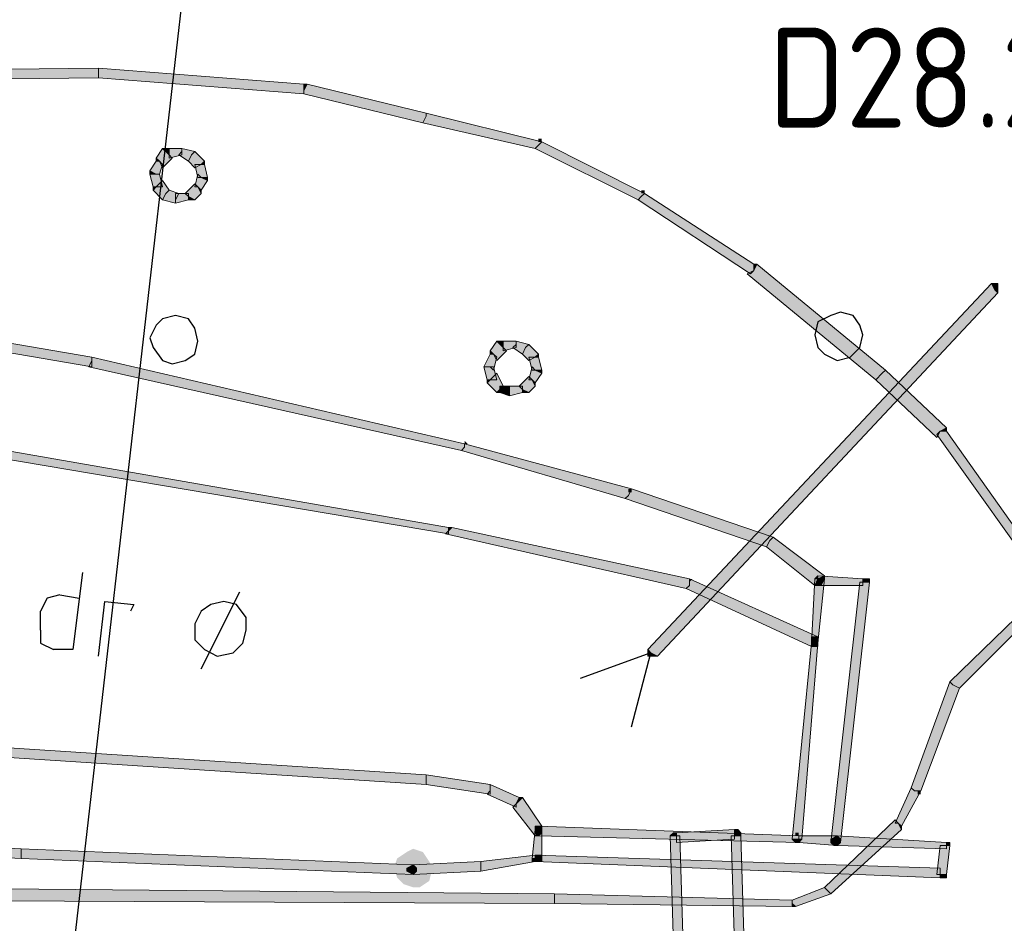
# Model space of a CAD drawing. Header units: millimetres. Extents: x -27 to 2301, y -256 to 766.
# Tile 17 of 97: x 213 to 223, y 45 to 54. Entities that reach past the tile are written whole.
import ezdxf

# ---------------------------------------------------------------- set-up
doc = ezdxf.new("R2010")
doc.units = ezdxf.units.MM
for name, color, linetype in [('SIV-ONDERGROND-ALG', 251, 'Continuous'), ('SIV-VRI-DETECTIE', 4, 'Continuous'), ('WEG-XX-TEKST25', 2, 'Continuous')]:
    doc.layers.add(name, color=color, linetype=linetype)
doc.styles.add('ISO', font='ISO.shx')

msp = doc.modelspace()

# ---------------------------------------------------------------- hatches: boundary and pattern name
at = {"layer": 'SIV-ONDERGROND-ALG'}
h = msp.add_hatch(color=256, dxfattribs=at)
h.dxf.hatch_style = 2
h.paths.add_polyline_path([(207.9345, 53.1882), (207.9345, 53.1238), (213.5955, 53.1882), (213.5955, 53.2847), (207.9345, 53.2203)])
h = msp.add_hatch(color=256, dxfattribs=at)
h.dxf.hatch_style = 2
h.paths.add_polyline_path([(213.5955, 53.2525), (213.5955, 53.1882), (215.6541, 53.0273), (215.6541, 53.1238), (213.5955, 53.2847)])
h = msp.add_hatch(color=256, dxfattribs=at)
h.dxf.hatch_style = 2
h.paths.add_polyline_path([(215.6541, 53.1238), (215.6863, 53.1238), (215.6541, 53.0595)])
h = msp.add_hatch(color=256, dxfattribs=at)
h.dxf.hatch_style = 2
h.paths.add_polyline_path([(215.6541, 53.0595), (215.6541, 53.0273), (216.8442, 52.7379), (216.8764, 52.8022), (216.8764, 52.8343), (215.6863, 53.1238)])
h = msp.add_hatch(color=256, dxfattribs=at)
h.dxf.hatch_style = 2
h.paths.add_polyline_path([(216.8764, 52.8022), (216.8442, 52.7379), (217.97, 52.4805), (218.0021, 52.5127), (218.0343, 52.5449), (216.8764, 52.8343)])
h = msp.add_hatch(color=256, dxfattribs=at)
h.dxf.hatch_style = 2
h.paths.add_polyline_path([(218.0021, 52.5449), (218.0021, 52.577), (218.0343, 52.577), (218.0343, 52.5449)])
h = msp.add_hatch(color=256, dxfattribs=at)
h.dxf.hatch_style = 2
h.paths.add_polyline_path([(214.3032, 52.4162), (214.2388, 52.4805), (214.1745, 52.384), (214.2067, 52.3519), (214.2388, 52.2875), (214.3353, 52.384)])
h = msp.add_hatch(color=256, dxfattribs=at)
h.dxf.hatch_style = 2
h.paths.add_polyline_path([(214.3032, 52.4805), (214.2388, 52.4805), (214.3032, 52.4162)])
h = msp.add_hatch(color=256, dxfattribs=at)
h.dxf.hatch_style = 2
h.paths.add_polyline_path([(214.4318, 52.4484), (214.4318, 52.4805), (214.3032, 52.4805), (214.3032, 52.384), (214.4318, 52.4162)])
h = msp.add_hatch(color=256, dxfattribs=at)
h.dxf.hatch_style = 2
h.paths.add_polyline_path([(214.5283, 52.4162), (214.5605, 52.4484), (214.4318, 52.4805), (214.4318, 52.4484), (214.3996, 52.4162), (214.4961, 52.3519)])
h = msp.add_hatch(color=256, dxfattribs=at)
h.dxf.hatch_style = 2
h.paths.add_polyline_path([(214.6248, 52.3197), (214.657, 52.3519), (214.5605, 52.4484), (214.5283, 52.4162), (214.4961, 52.3519), (214.5605, 52.2875)])
h = msp.add_hatch(color=256, dxfattribs=at)
h.dxf.hatch_style = 2
h.paths.add_polyline_path([(218.0021, 52.5127), (217.97, 52.4805), (218.9993, 51.9659), (219.0314, 51.9981), (219.0636, 52.0302), (218.0343, 52.5449)])
h = msp.add_hatch(color=256, dxfattribs=at)
h.dxf.hatch_style = 2
h.paths.add_polyline_path([(214.2067, 52.3519), (214.1745, 52.3519), (214.1102, 52.2554), (214.1745, 52.2232), (214.2067, 52.2232), (214.2388, 52.3197)])
h = msp.add_hatch(color=256, dxfattribs=at)
h.dxf.hatch_style = 2
h.paths.add_polyline_path([(214.1745, 52.384), (214.1745, 52.3519), (214.2067, 52.3519)])
h = msp.add_hatch(color=256, dxfattribs=at)
h.dxf.hatch_style = 2
h.paths.add_polyline_path([(214.657, 52.3197), (214.657, 52.3519), (214.6248, 52.3197)])
h = msp.add_hatch(color=256, dxfattribs=at)
h.dxf.hatch_style = 2
h.paths.add_polyline_path([(214.1102, 52.2554), (214.1102, 52.2232), (214.1745, 52.2232)])
h = msp.add_hatch(color=256, dxfattribs=at)
h.dxf.hatch_style = 2
h.paths.add_polyline_path([(214.6248, 52.191), (214.6891, 52.191), (214.657, 52.3197), (214.5605, 52.3197), (214.5926, 52.191)])
h = msp.add_hatch(color=256, dxfattribs=at)
h.dxf.hatch_style = 2
h.paths.add_polyline_path([(214.1745, 52.2232), (214.1102, 52.2232), (214.1423, 52.0946), (214.2388, 52.0946), (214.2067, 52.2232)])
h = msp.add_hatch(color=256, dxfattribs=at)
h.dxf.hatch_style = 2
h.paths.add_polyline_path([(214.1745, 52.0946), (214.1423, 52.0624), (214.2388, 51.9659), (214.271, 52.0302), (214.3032, 52.0624), (214.2388, 52.1589)])
h = msp.add_hatch(color=256, dxfattribs=at)
h.dxf.hatch_style = 2
h.paths.add_polyline_path([(214.5926, 52.0946), (214.6248, 52.0624), (214.6891, 52.1589), (214.6248, 52.191), (214.5926, 52.2232), (214.5605, 52.0946)])
h = msp.add_hatch(color=256, dxfattribs=at)
h.dxf.hatch_style = 2
h.paths.add_polyline_path([(214.6891, 52.1589), (214.6891, 52.191), (214.6248, 52.191)])
h = msp.add_hatch(color=256, dxfattribs=at)
h.dxf.hatch_style = 2
h.paths.add_polyline_path([(214.1423, 52.0946), (214.1423, 52.0624), (214.1745, 52.0946)])
h = msp.add_hatch(color=256, dxfattribs=at)
h.dxf.hatch_style = 2
h.paths.add_polyline_path([(214.271, 52.0302), (214.2388, 51.9659), (214.3675, 51.9337), (214.3675, 51.9659), (214.3996, 52.0302), (214.3032, 52.0624)])
h = msp.add_hatch(color=256, dxfattribs=at)
h.dxf.hatch_style = 2
h.paths.add_polyline_path([(214.4961, 51.9981), (214.5605, 51.9659), (214.6248, 52.0302), (214.5926, 52.0946), (214.5605, 52.1267), (214.464, 52.0302)])
h = msp.add_hatch(color=256, dxfattribs=at)
h.dxf.hatch_style = 2
h.paths.add_polyline_path([(214.6248, 52.0302), (214.6248, 52.0624), (214.5926, 52.0946)])
h = msp.add_hatch(color=256, dxfattribs=at)
h.dxf.hatch_style = 2
h.paths.add_polyline_path([(219.0314, 52.0302), (219.0314, 52.0624), (219.0636, 52.0624), (219.0636, 52.0302)])
h = msp.add_hatch(color=256, dxfattribs=at)
h.dxf.hatch_style = 2
h.paths.add_polyline_path([(214.3675, 51.9659), (214.3675, 51.9337), (214.4961, 51.9659), (214.4961, 52.0302), (214.3675, 52.0302)])
h = msp.add_hatch(color=256, dxfattribs=at)
h.dxf.hatch_style = 2
h.paths.add_polyline_path([(214.4961, 51.9659), (214.5605, 51.9659), (214.4961, 51.9981)])
h = msp.add_hatch(color=256, dxfattribs=at)
h.dxf.hatch_style = 2
h.paths.add_polyline_path([(219.0314, 51.9981), (218.9993, 51.9659), (220.125, 51.2261), (220.1572, 51.2583), (220.1572, 51.3226), (219.0636, 52.0302)])
h = msp.add_hatch(color=256, dxfattribs=at)
h.dxf.hatch_style = 2
h.paths.add_polyline_path([(220.1572, 51.2583), (220.0929, 51.2261), (221.3795, 50.1646), (221.4438, 50.229), (221.476, 50.2611), (220.1894, 51.3226)])
h = msp.add_hatch(color=256, dxfattribs=at)
h.dxf.hatch_style = 2
h.paths.add_polyline_path([(220.1572, 51.3226), (220.1894, 51.3226), (220.1572, 51.2583)])
h = msp.add_hatch(color=256, dxfattribs=at)
h.dxf.hatch_style = 2
h.paths.add_polyline_path([(219.1279, 47.4306), (219.1922, 47.3984), (222.6017, 51.0331), (222.5696, 51.0653), (222.5374, 51.1296), (219.0958, 47.4628)])
h = msp.add_hatch(color=256, dxfattribs=at)
h.dxf.hatch_style = 2
h.paths.add_polyline_path([(222.5374, 51.1296), (222.6017, 51.1296), (222.6017, 51.0974), (222.6017, 51.0331), (222.5696, 51.0653)])
h = msp.add_hatch(color=256, dxfattribs=at)
h.dxf.hatch_style = 2
h.paths.add_polyline_path([(213.5312, 50.3576), (213.5312, 50.3898), (210.8937, 50.8401), (210.8937, 50.7436), (213.5312, 50.2933)])
h = msp.add_hatch(color=256, dxfattribs=at)
h.dxf.hatch_style = 2
h.paths.add_polyline_path([(217.6483, 50.4863), (217.584, 50.5506), (217.5197, 50.4541), (217.5518, 50.422), (217.584, 50.3576), (217.6805, 50.4541)])
h = msp.add_hatch(color=256, dxfattribs=at)
h.dxf.hatch_style = 2
h.paths.add_polyline_path([(217.6483, 50.5506), (217.584, 50.5506), (217.6483, 50.4863)])
h = msp.add_hatch(color=256, dxfattribs=at)
h.dxf.hatch_style = 2
h.paths.add_polyline_path([(217.777, 50.5185), (217.777, 50.5506), (217.6483, 50.5506), (217.6483, 50.4541), (217.777, 50.4863)])
h = msp.add_hatch(color=256, dxfattribs=at)
h.dxf.hatch_style = 2
h.paths.add_polyline_path([(217.8735, 50.4863), (217.9056, 50.5185), (217.777, 50.5506), (217.777, 50.5185), (217.7448, 50.4863), (217.8413, 50.422)])
h = msp.add_hatch(color=256, dxfattribs=at)
h.dxf.hatch_style = 2
h.paths.add_polyline_path([(217.97, 50.3898), (218.0021, 50.422), (217.9056, 50.5185), (217.8735, 50.4863), (217.8413, 50.422), (217.9056, 50.3576)])
h = msp.add_hatch(color=256, dxfattribs=at)
h.dxf.hatch_style = 2
h.paths.add_polyline_path([(217.2623, 49.4892), (217.2623, 49.5213), (213.5312, 50.3898), (213.5312, 50.3576), (213.499, 50.2933), (217.2302, 49.457)])
h = msp.add_hatch(color=256, dxfattribs=at)
h.dxf.hatch_style = 2
h.paths.add_polyline_path([(217.5518, 50.422), (217.5197, 50.422), (217.4553, 50.2933), (217.5197, 50.2933), (217.5518, 50.2611), (217.584, 50.3898)])
h = msp.add_hatch(color=256, dxfattribs=at)
h.dxf.hatch_style = 2
h.paths.add_polyline_path([(217.5197, 50.4541), (217.5197, 50.422), (217.5518, 50.422)])
h = msp.add_hatch(color=256, dxfattribs=at)
h.dxf.hatch_style = 2
h.paths.add_polyline_path([(217.97, 50.2611), (218.0343, 50.2611), (218.0021, 50.3898), (217.9056, 50.3898), (217.9378, 50.2611)])
h = msp.add_hatch(color=256, dxfattribs=at)
h.dxf.hatch_style = 2
h.paths.add_polyline_path([(218.0021, 50.3898), (218.0021, 50.422), (217.97, 50.3898)])
h = msp.add_hatch(color=256, dxfattribs=at)
h.dxf.hatch_style = 2
h.paths.add_polyline_path([(217.5197, 50.2933), (217.4553, 50.2933), (217.4875, 50.1646), (217.584, 50.1646), (217.5518, 50.2933)])
h = msp.add_hatch(color=256, dxfattribs=at)
h.dxf.hatch_style = 2
h.paths.add_polyline_path([(217.9378, 50.1646), (217.97, 50.1325), (218.0343, 50.229), (217.97, 50.2611), (217.9378, 50.2933), (217.9056, 50.1646)])
h = msp.add_hatch(color=256, dxfattribs=at)
h.dxf.hatch_style = 2
h.paths.add_polyline_path([(217.5197, 50.1646), (217.4875, 50.1325), (217.584, 50.036), (217.6162, 50.0682), (217.6483, 50.1003), (217.584, 50.229)])
h = msp.add_hatch(color=256, dxfattribs=at)
h.dxf.hatch_style = 2
h.paths.add_polyline_path([(217.8413, 50.0682), (217.9056, 50.036), (217.97, 50.1003), (217.9378, 50.1646), (217.9056, 50.1968), (217.8091, 50.1003)])
h = msp.add_hatch(color=256, dxfattribs=at)
h.dxf.hatch_style = 2
h.paths.add_polyline_path([(218.0343, 50.229), (218.0343, 50.2611), (217.97, 50.2611)])
h = msp.add_hatch(color=256, dxfattribs=at)
h.dxf.hatch_style = 2
h.paths.add_polyline_path([(221.4438, 50.229), (221.3795, 50.1646), (221.9906, 49.5857), (222.0228, 49.65), (222.0871, 49.6822), (221.476, 50.2611)])
h = msp.add_hatch(color=256, dxfattribs=at)
h.dxf.hatch_style = 2
h.paths.add_polyline_path([(217.4875, 50.1646), (217.4875, 50.1325), (217.5197, 50.1646)])
h = msp.add_hatch(color=256, dxfattribs=at)
h.dxf.hatch_style = 2
h.paths.add_polyline_path([(217.6162, 50.0682), (217.6162, 50.036), (217.7127, 50.0038), (217.7127, 50.1003), (217.6162, 50.1003)])
h = msp.add_hatch(color=256, dxfattribs=at)
h.dxf.hatch_style = 2
h.paths.add_polyline_path([(217.7127, 50.036), (217.7127, 50.0038), (217.8413, 50.036), (217.8413, 50.1003), (217.7127, 50.1003)])
h = msp.add_hatch(color=256, dxfattribs=at)
h.dxf.hatch_style = 2
h.paths.add_polyline_path([(217.97, 50.1003), (217.97, 50.1325), (217.9378, 50.1646)])
h = msp.add_hatch(color=256, dxfattribs=at)
h.dxf.hatch_style = 2
h.paths.add_polyline_path([(217.584, 50.036), (217.6162, 50.036), (217.6162, 50.0682)])
h = msp.add_hatch(color=256, dxfattribs=at)
h.dxf.hatch_style = 2
h.paths.add_polyline_path([(217.8413, 50.036), (217.9056, 50.036), (217.8413, 50.0682)])
h = msp.add_hatch(color=256, dxfattribs=at)
h.dxf.hatch_style = 2
h.paths.add_polyline_path([(210.4433, 49.7787), (210.4433, 49.7465), (217.1015, 48.6207), (217.1015, 48.6851), (210.4433, 49.843)])
h = msp.add_hatch(color=256, dxfattribs=at)
h.dxf.hatch_style = 2
h.paths.add_polyline_path([(222.0228, 49.65), (221.9906, 49.6178), (223.1164, 48.0417), (223.1486, 48.0739), (223.1807, 48.1061), (222.0871, 49.65)])
h = msp.add_hatch(color=256, dxfattribs=at)
h.dxf.hatch_style = 2
h.paths.add_polyline_path([(222.0871, 49.6822), (222.0871, 49.65), (222.0228, 49.65)])
h = msp.add_hatch(color=256, dxfattribs=at)
h.dxf.hatch_style = 2
h.paths.add_polyline_path([(218.9028, 49.0067), (218.9349, 49.071), (217.2623, 49.5213), (217.2623, 49.4892), (217.2302, 49.457), (218.8706, 48.9745)])
h = msp.add_hatch(color=256, dxfattribs=at)
h.dxf.hatch_style = 2
h.paths.add_polyline_path([(217.2623, 49.5213), (217.2623, 49.5535), (217.2945, 49.5213)])
h = msp.add_hatch(color=256, dxfattribs=at)
h.dxf.hatch_style = 2
h.paths.add_polyline_path([(220.318, 48.5564), (220.3502, 48.5886), (218.9349, 49.071), (218.9028, 49.0067), (218.8706, 48.9745), (220.2859, 48.4921)])
h = msp.add_hatch(color=256, dxfattribs=at)
h.dxf.hatch_style = 2
h.paths.add_polyline_path([(218.9028, 49.071), (218.9349, 49.071), (218.9349, 49.0389), (218.9028, 49.0389)])
h = msp.add_hatch(color=256, dxfattribs=at)
h.dxf.hatch_style = 2
h.paths.add_polyline_path([(217.1015, 48.6529), (217.0694, 48.6207), (219.4817, 48.0739), (219.5139, 48.1061), (219.5139, 48.1704), (217.1337, 48.6851)])
h = msp.add_hatch(color=256, dxfattribs=at)
h.dxf.hatch_style = 2
h.paths.add_polyline_path([(217.1015, 48.6851), (217.1337, 48.6851), (217.1015, 48.6529)])
h = msp.add_hatch(color=256, dxfattribs=at)
h.dxf.hatch_style = 2
h.paths.add_polyline_path([(220.8005, 48.1704), (220.8648, 48.2026), (220.3502, 48.5886), (220.318, 48.5564), (220.2859, 48.4921), (220.7683, 48.1061)])
h = msp.add_hatch(color=256, dxfattribs=at)
h.dxf.hatch_style = 2
h.paths.add_polyline_path([(219.5139, 48.1061), (219.4817, 48.0739), (220.7362, 47.4949), (220.7683, 47.5271), (220.8005, 47.5914), (219.5139, 48.1704)])
h = msp.add_hatch(color=256, dxfattribs=at)
h.dxf.hatch_style = 2
h.paths.add_polyline_path([(219.5139, 48.1704), (219.5461, 48.1704), (219.5139, 48.1382)])
h = msp.add_hatch(color=256, dxfattribs=at)
h.dxf.hatch_style = 2
h.paths.add_polyline_path([(220.8005, 48.1704), (220.7683, 48.1704), (220.7362, 47.5271), (220.8005, 47.5271), (220.8648, 48.1704)])
h = msp.add_hatch(color=256, dxfattribs=at)
h.dxf.hatch_style = 2
h.paths.add_polyline_path([(220.8005, 48.2026), (220.7683, 48.1704), (220.8005, 48.1704)])
h = msp.add_hatch(color=256, dxfattribs=at)
h.dxf.hatch_style = 2
h.paths.add_polyline_path([(220.8648, 48.2026), (220.8648, 48.1704), (220.8327, 48.1061), (220.7683, 48.1061), (220.8005, 48.1704)])
h = msp.add_hatch(color=256, dxfattribs=at)
h.dxf.hatch_style = 2
h.paths.add_polyline_path([(221.2508, 48.1382), (221.2508, 48.1704), (220.8005, 48.2026), (220.8005, 48.1061), (221.2508, 48.1061)])
h = msp.add_hatch(color=256, dxfattribs=at)
h.dxf.hatch_style = 2
h.paths.add_polyline_path([(220.9935, 45.5329), (221.0257, 45.5329), (221.3151, 48.1382), (221.2186, 48.1382), (220.9292, 45.5329)])
h = msp.add_hatch(color=256, dxfattribs=at)
h.dxf.hatch_style = 2
h.paths.add_polyline_path([(221.3151, 48.1382), (221.3151, 48.1704), (221.283, 48.1704), (221.2508, 48.1704), (221.2508, 48.1382)])
h = msp.add_hatch(color=256, dxfattribs=at)
h.dxf.hatch_style = 2
h.paths.add_polyline_path([(222.1514, 47.109), (222.2158, 47.0768), (223.1807, 48.0417), (223.1486, 48.0739), (223.1164, 48.1061), (222.1193, 47.1411)])
h = msp.add_hatch(color=256, dxfattribs=at)
h.dxf.hatch_style = 2
h.paths.add_polyline_path([(220.7683, 47.5271), (220.7362, 47.5271), (220.5432, 45.565), (220.6397, 45.565), (220.8005, 47.5271)])
h = msp.add_hatch(color=256, dxfattribs=at)
h.dxf.hatch_style = 2
h.paths.add_polyline_path([(220.7362, 47.5271), (220.7362, 47.5914), (220.8005, 47.5914), (220.8005, 47.5271), (220.7683, 47.5271)])
h = msp.add_hatch(color=256, dxfattribs=at)
h.dxf.hatch_style = 2
h.paths.add_polyline_path([(220.8005, 47.5914), (220.8005, 47.5271), (220.8005, 47.4949), (220.7362, 47.4949), (220.7683, 47.5271)])
h = msp.add_hatch(color=256, dxfattribs=at)
h.dxf.hatch_style = 2
h.paths.add_polyline_path([(220.8005, 47.5271), (220.8005, 47.4949), (220.7362, 47.4949), (220.7362, 47.5271), (220.7683, 47.5271)])
h = msp.add_hatch(color=256, dxfattribs=at)
h.dxf.hatch_style = 2
h.paths.add_polyline_path([(219.1922, 47.3984), (219.1279, 47.3984), (219.0958, 47.3984), (219.0958, 47.4628), (219.1279, 47.4306)])
h = msp.add_hatch(color=256, dxfattribs=at)
h.dxf.hatch_style = 2
h.paths.add_polyline_path([(221.7655, 46.0475), (221.8298, 46.0475), (222.2158, 47.0768), (222.1514, 47.109), (222.1193, 47.1411), (221.7333, 46.0797)])
h = msp.add_hatch(color=256, dxfattribs=at)
h.dxf.hatch_style = 2
h.paths.add_polyline_path([(216.8764, 46.1762), (216.8764, 46.2083), (203.9782, 47.0446), (203.9782, 46.9481), (216.8764, 46.1118)])
h = msp.add_hatch(color=256, dxfattribs=at)
h.dxf.hatch_style = 2
h.paths.add_polyline_path([(217.5197, 46.0475), (217.5197, 46.1118), (216.8764, 46.2083), (216.8764, 46.1118), (217.5197, 46.0153)])
h = msp.add_hatch(color=256, dxfattribs=at)
h.dxf.hatch_style = 2
h.paths.add_polyline_path([(217.777, 45.9189), (217.8091, 45.9832), (217.5197, 46.1118), (217.5197, 46.0475), (217.4875, 46.0153), (217.777, 45.8867)])
h = msp.add_hatch(color=256, dxfattribs=at)
h.dxf.hatch_style = 2
h.paths.add_polyline_path([(221.6046, 45.7259), (221.6368, 45.6937), (221.8298, 46.0475), (221.7655, 46.0475), (221.7333, 46.0797), (221.5725, 45.7259)])
h = msp.add_hatch(color=256, dxfattribs=at)
h.dxf.hatch_style = 2
h.paths.add_polyline_path([(221.7976, 46.0475), (221.8298, 46.0475), (221.8298, 46.0153), (221.7976, 46.0153)])
h = msp.add_hatch(color=256, dxfattribs=at)
h.dxf.hatch_style = 2
h.paths.add_polyline_path([(218.0021, 45.6615), (218.0343, 45.6937), (217.8413, 45.9832), (217.777, 45.9189), (217.7448, 45.8867), (217.97, 45.5972)])
h = msp.add_hatch(color=256, dxfattribs=at)
h.dxf.hatch_style = 2
h.paths.add_polyline_path([(217.8413, 45.9832), (217.8091, 45.9832), (217.777, 45.9189)])
h = msp.add_hatch(color=256, dxfattribs=at)
h.dxf.hatch_style = 2
h.paths.add_polyline_path([(212.8236, 45.4042), (212.8236, 45.4685), (203.4957, 45.9189), (203.4957, 45.8545), (212.8236, 45.372)])
h = msp.add_hatch(color=256, dxfattribs=at)
h.dxf.hatch_style = 2
h.paths.add_polyline_path([(220.897, 45.0504), (220.9292, 45.0182), (221.6368, 45.6615), (221.6046, 45.7259), (221.5725, 45.758), (220.8648, 45.0826)])
h = msp.add_hatch(color=256, dxfattribs=at)
h.dxf.hatch_style = 2
h.paths.add_polyline_path([(217.97, 45.372), (218.0343, 45.372), (218.0343, 45.6615), (217.97, 45.6615), (217.9378, 45.372)])
h = msp.add_hatch(color=256, dxfattribs=at)
h.dxf.hatch_style = 2
h.paths.add_polyline_path([(218.0021, 45.5972), (217.97, 45.6294), (217.97, 45.6615), (218.0021, 45.6937), (218.0021, 45.6615)])
h = msp.add_hatch(color=256, dxfattribs=at)
h.dxf.hatch_style = 2
h.paths.add_polyline_path([(218.0343, 45.6937), (218.0343, 45.6294), (218.0021, 45.5972), (217.97, 45.5972), (218.0021, 45.6615)])
h = msp.add_hatch(color=256, dxfattribs=at)
h.dxf.hatch_style = 2
h.paths.add_polyline_path([(217.97, 45.6615), (217.97, 45.6937), (218.0343, 45.6937), (218.0343, 45.6615), (218.0021, 45.6615)])
h = msp.add_hatch(color=256, dxfattribs=at)
h.dxf.hatch_style = 2
h.paths.add_polyline_path([(220.6075, 45.565), (220.6075, 45.5972), (218.0021, 45.6937), (218.0021, 45.5972), (220.6075, 45.5329)])
h = msp.add_hatch(color=256, dxfattribs=at)
h.dxf.hatch_style = 2
h.paths.add_polyline_path([(219.9642, 45.5972), (219.9642, 45.6615), (219.3852, 45.6294), (219.3852, 45.5329), (219.9642, 45.565)])
h = msp.add_hatch(color=256, dxfattribs=at)
h.dxf.hatch_style = 2
h.paths.add_polyline_path([(220.0285, 45.5972), (220.0285, 45.6294), (219.9964, 45.6615), (219.9642, 45.6615), (219.9642, 45.5972)])
h = msp.add_hatch(color=256, dxfattribs=at)
h.dxf.hatch_style = 2
h.paths.add_polyline_path([(221.6368, 45.6615), (221.6368, 45.6937), (221.6046, 45.7259)])
h = msp.add_hatch(color=256, dxfattribs=at)
h.dxf.hatch_style = 2
h.paths.add_polyline_path([(219.3852, 45.6294), (219.3531, 45.6294), (219.3209, 45.5972), (219.3852, 45.5972)])
h = msp.add_hatch(color=256, dxfattribs=at)
h.dxf.hatch_style = 2
h.paths.add_polyline_path([(219.3852, 45.5972), (219.3209, 45.5972), (219.4496, 41.3192), (219.5461, 41.3192), (219.4174, 45.5972)])
h = msp.add_hatch(color=256, dxfattribs=at)
h.dxf.hatch_style = 2
h.paths.add_polyline_path([(220.0929, 41.3514), (220.1572, 41.3514), (220.0285, 45.5972), (219.932, 45.5972), (220.0607, 41.3514)])
h = msp.add_hatch(color=256, dxfattribs=at)
h.dxf.hatch_style = 2
h.paths.add_polyline_path([(220.6397, 45.565), (220.6075, 45.5329), (220.5753, 45.5329), (220.5432, 45.565), (220.6075, 45.565)])
h = msp.add_hatch(color=256, dxfattribs=at)
h.dxf.hatch_style = 2
h.paths.add_polyline_path([(220.5753, 45.5972), (220.5753, 45.6294), (220.6075, 45.6294), (220.6075, 45.5972)])
h = msp.add_hatch(color=256, dxfattribs=at)
h.dxf.hatch_style = 2
h.paths.add_polyline_path([(220.9935, 45.5329), (220.9935, 45.5972), (220.6075, 45.5972), (220.6075, 45.5329), (220.9935, 45.5007)])
h = msp.add_hatch(color=256, dxfattribs=at)
h.dxf.hatch_style = 2
h.paths.add_polyline_path([(220.9935, 45.5007), (220.9292, 45.5329), (220.9292, 45.565), (220.9935, 45.5972), (220.9935, 45.5329)])
h = msp.add_hatch(color=256, dxfattribs=at)
h.dxf.hatch_style = 2
h.paths.add_polyline_path([(220.9935, 45.5972), (221.0257, 45.565), (221.0257, 45.5329), (220.9935, 45.5007), (220.9935, 45.5329)])
h = msp.add_hatch(color=256, dxfattribs=at)
h.dxf.hatch_style = 2
h.paths.add_polyline_path([(220.9935, 45.5329), (220.9935, 45.5007), (222.0871, 45.4685), (222.0871, 45.5329), (220.9935, 45.5972)])
h = msp.add_hatch(color=256, dxfattribs=at)
h.dxf.hatch_style = 2
h.paths.add_polyline_path([(216.7477, 45.2756), (216.7477, 45.3077), (212.8236, 45.4685), (212.8236, 45.372), (216.7477, 45.2112)])
h = msp.add_hatch(color=256, dxfattribs=at)
h.dxf.hatch_style = 2
h.paths.add_polyline_path([(216.7477, 45.4685), (216.6834, 45.4364), (216.7477, 45.2756)])
h = msp.add_hatch(color=256, dxfattribs=at)
h.dxf.hatch_style = 2
h.paths.add_polyline_path([(216.8442, 45.4364), (216.7477, 45.4685), (216.7477, 45.2756)])
h = msp.add_hatch(color=256, dxfattribs=at)
h.dxf.hatch_style = 2
h.paths.add_polyline_path([(221.0257, 45.5329), (220.9935, 45.5007), (220.9613, 45.5007), (220.9292, 45.5329), (220.9935, 45.5329)])
h = msp.add_hatch(color=256, dxfattribs=at)
h.dxf.hatch_style = 2
h.paths.add_polyline_path([(222.0871, 45.5007), (222.0228, 45.5007), (221.9906, 45.2112), (222.0871, 45.2112), (222.1193, 45.5007)])
h = msp.add_hatch(color=256, dxfattribs=at)
h.dxf.hatch_style = 2
h.paths.add_polyline_path([(222.0871, 45.5329), (222.1193, 45.5329), (222.1193, 45.5007), (222.0871, 45.5007)])
h = msp.add_hatch(color=256, dxfattribs=at)
h.dxf.hatch_style = 2
h.paths.add_polyline_path([(216.5869, 45.372), (216.5547, 45.2756), (216.7477, 45.2756)])
h = msp.add_hatch(color=256, dxfattribs=at)
h.dxf.hatch_style = 2
h.paths.add_polyline_path([(216.6834, 45.4364), (216.5869, 45.372), (216.7477, 45.2756)])
h = msp.add_hatch(color=256, dxfattribs=at)
h.dxf.hatch_style = 2
h.paths.add_polyline_path([(216.9085, 45.3399), (216.8442, 45.4364), (216.7477, 45.2756)])
h = msp.add_hatch(color=256, dxfattribs=at)
h.dxf.hatch_style = 2
h.paths.add_polyline_path([(217.4232, 45.2756), (217.4232, 45.2434), (217.97, 45.3399), (217.97, 45.4042), (217.4232, 45.3399)])
h = msp.add_hatch(color=256, dxfattribs=at)
h.dxf.hatch_style = 2
h.paths.add_polyline_path([(217.97, 45.3399), (217.9378, 45.3399), (217.9378, 45.372), (217.97, 45.372)])
h = msp.add_hatch(color=256, dxfattribs=at)
h.dxf.hatch_style = 2
h.paths.add_polyline_path([(217.97, 45.4042), (218.0343, 45.4042), (218.0343, 45.3399), (217.97, 45.3399), (217.97, 45.372)])
h = msp.add_hatch(color=256, dxfattribs=at)
h.dxf.hatch_style = 2
h.paths.add_polyline_path([(222.0228, 45.2112), (222.0228, 45.2756), (217.97, 45.4042), (217.97, 45.3399), (222.0228, 45.1791)])
h = msp.add_hatch(color=256, dxfattribs=at)
h.dxf.hatch_style = 2
h.paths.add_polyline_path([(216.5547, 45.2756), (216.5869, 45.1791), (216.7477, 45.2756)])
h = msp.add_hatch(color=256, dxfattribs=at)
h.dxf.hatch_style = 2
h.paths.add_polyline_path([(216.5869, 45.1791), (216.6512, 45.1147), (216.7477, 45.2756)])
h = msp.add_hatch(color=256, dxfattribs=at)
h.dxf.hatch_style = 2
h.paths.add_polyline_path([(216.6512, 45.1147), (216.7477, 45.0826), (216.7477, 45.2756)])
h = msp.add_hatch(color=256, dxfattribs=at)
h.dxf.hatch_style = 2
h.paths.add_polyline_path([(216.7477, 45.2112), (216.6834, 45.2434), (216.6834, 45.2756), (216.7477, 45.3077), (216.7477, 45.2756)])
h = msp.add_hatch(color=256, dxfattribs=at)
h.dxf.hatch_style = 2
h.paths.add_polyline_path([(216.7477, 45.2756), (216.7477, 45.2112), (217.4232, 45.2434), (217.4232, 45.3399), (216.7477, 45.3077)])
h = msp.add_hatch(color=256, dxfattribs=at)
h.dxf.hatch_style = 2
h.paths.add_polyline_path([(216.9407, 45.2756), (216.9085, 45.3399), (216.7477, 45.2756)])
h = msp.add_hatch(color=256, dxfattribs=at)
h.dxf.hatch_style = 2
h.paths.add_polyline_path([(216.7477, 45.3077), (216.7799, 45.2756), (216.7799, 45.2434), (216.7477, 45.2112), (216.7477, 45.2756)])
h = msp.add_hatch(color=256, dxfattribs=at)
h.dxf.hatch_style = 2
h.paths.add_polyline_path([(216.7477, 45.0826), (216.812, 45.0826), (216.7477, 45.2756)])
h = msp.add_hatch(color=256, dxfattribs=at)
h.dxf.hatch_style = 2
h.paths.add_polyline_path([(216.812, 45.0826), (216.9085, 45.1469), (216.7477, 45.2756)])
h = msp.add_hatch(color=256, dxfattribs=at)
h.dxf.hatch_style = 2
h.paths.add_polyline_path([(216.9085, 45.1469), (216.9407, 45.2756), (216.7477, 45.2756)])
h = msp.add_hatch(color=256, dxfattribs=at)
h.dxf.hatch_style = 2
h.paths.add_polyline_path([(222.0228, 45.2112), (222.0228, 45.1791), (222.0871, 45.1791), (222.0871, 45.2112)])
h = msp.add_hatch(color=256, dxfattribs=at)
h.dxf.hatch_style = 2
h.paths.add_polyline_path([(211.151, 45.0182), (211.151, 44.9539), (218.163, 44.9217), (218.163, 45.0182), (211.151, 45.0826)])
h = msp.add_hatch(color=256, dxfattribs=at)
h.dxf.hatch_style = 2
h.paths.add_polyline_path([(220.5432, 44.9217), (220.5753, 44.8896), (220.9292, 45.0182), (220.897, 45.0504), (220.8648, 45.0826), (220.5432, 44.9539)])
h = msp.add_hatch(color=256, dxfattribs=at)
h.dxf.hatch_style = 2
h.paths.add_polyline_path([(218.163, 44.9539), (218.163, 44.9217), (220.5432, 44.8896), (220.5432, 44.9539), (218.163, 45.0182)])
h = msp.add_hatch(color=256, dxfattribs=at)
h.dxf.hatch_style = 2
h.paths.add_polyline_path([(220.5432, 44.8896), (220.5753, 44.8896), (220.5432, 44.9217)])

# ---------------------------------------------------------------- linework, layer by layer
at = {"layer": 'SIV-ONDERGROND-ALG', "lineweight": 5}
for points in [[(207.9345, 53.1882), (207.9345, 53.1238), (213.5955, 53.1882), (213.5955, 53.2847), (207.9345, 53.2203), (207.9345, 53.1882)], [(213.5955, 53.2525), (213.5955, 53.1882), (215.6541, 53.0273), (215.6541, 53.1238), (213.5955, 53.2847), (213.5955, 53.2525)], [(215.6541, 53.1238), (215.6863, 53.1238)], [(215.6541, 53.0595), (215.6541, 53.0273), (216.8442, 52.7379), (216.8764, 52.8022), (216.8764, 52.8343), (215.6863, 53.1238), (215.6541, 53.0595)], [(216.8764, 52.8022), (216.8442, 52.7379), (217.97, 52.4805), (218.0021, 52.5127), (218.0343, 52.5449), (216.8764, 52.8343), (216.8764, 52.8022)], [(214.3032, 52.4162), (214.2388, 52.4805), (214.1745, 52.384), (214.2067, 52.3519), (214.2388, 52.2875), (214.3353, 52.384), (214.3032, 52.4162)], [(214.3032, 52.4805), (214.2388, 52.4805)], [(214.4318, 52.4484), (214.4318, 52.4805), (214.3032, 52.4805), (214.3032, 52.384), (214.4318, 52.4162), (214.4318, 52.4484)], [(214.5283, 52.4162), (214.5605, 52.4484), (214.4318, 52.4805), (214.4318, 52.4484), (214.3996, 52.4162), (214.4961, 52.3519), (214.5283, 52.4162)], [(214.4318, 52.4805), (214.4318, 52.4805)], [(214.6248, 52.3197), (214.657, 52.3519), (214.5605, 52.4484), (214.5283, 52.4162), (214.4961, 52.3519), (214.5605, 52.2875), (214.6248, 52.3197)], [(214.5605, 52.4484), (214.5605, 52.4484)], [(218.0021, 52.5127), (217.97, 52.4805), (218.9993, 51.9659), (219.0314, 51.9981), (219.0636, 52.0302), (218.0343, 52.5449), (218.0021, 52.5127)], [(214.2067, 52.3519), (214.1745, 52.3519), (214.1102, 52.2554), (214.1745, 52.2232), (214.2067, 52.2232), (214.2388, 52.3197), (214.2067, 52.3519)], [(214.1745, 52.384), (214.1745, 52.3519)], [(214.657, 52.3197), (214.657, 52.3519)], [(214.1102, 52.2554), (214.1102, 52.2232)], [(214.6248, 52.191), (214.6891, 52.191), (214.657, 52.3197), (214.5605, 52.3197), (214.5926, 52.191), (214.6248, 52.191)], [(214.1745, 52.2232), (214.1102, 52.2232), (214.1423, 52.0946), (214.2388, 52.0946), (214.2067, 52.2232), (214.1745, 52.2232)], [(214.1745, 52.0946), (214.1423, 52.0624), (214.2388, 51.9659), (214.271, 52.0302), (214.3032, 52.0624), (214.2388, 52.1589), (214.1745, 52.0946)], [(214.5926, 52.0946), (214.6248, 52.0624), (214.6891, 52.1589), (214.6248, 52.191), (214.5926, 52.2232), (214.5605, 52.0946), (214.5926, 52.0946)], [(214.6891, 52.1589), (214.6891, 52.191)], [(214.1423, 52.0946), (214.1423, 52.0624)], [(214.271, 52.0302), (214.2388, 51.9659), (214.3675, 51.9337), (214.3675, 51.9659), (214.3996, 52.0302), (214.3032, 52.0624), (214.271, 52.0302)], [(214.4961, 51.9981), (214.5605, 51.9659), (214.6248, 52.0302), (214.5926, 52.0946), (214.5605, 52.1267), (214.464, 52.0302), (214.4961, 51.9981)], [(214.6248, 52.0302), (214.6248, 52.0624)], [(214.2388, 51.9659), (214.2388, 51.9659)], [(214.3675, 51.9659), (214.3675, 51.9337), (214.4961, 51.9659), (214.4961, 52.0302), (214.3675, 52.0302), (214.3675, 51.9659)], [(214.4961, 51.9659), (214.5605, 51.9659)], [(219.0314, 51.9981), (218.9993, 51.9659), (220.125, 51.2261), (220.1572, 51.2583), (220.1572, 51.3226), (219.0636, 52.0302), (219.0314, 51.9981)], [(214.3675, 51.9337), (214.3675, 51.9337)], [(220.1572, 51.2583), (220.0929, 51.2261), (221.3795, 50.1646), (221.4438, 50.229), (221.476, 50.2611), (220.1894, 51.3226), (220.1572, 51.2583)], [(220.1572, 51.3226), (220.1894, 51.3226)], [(219.1279, 47.4306), (219.1922, 47.3984), (222.6017, 51.0331), (222.5696, 51.0653), (222.5374, 51.1296), (219.0958, 47.4628), (219.1279, 47.4306)], [(222.5374, 51.1296), (222.6017, 51.1296), (222.6017, 51.0974), (222.6017, 51.0331)], [(213.5312, 50.3576), (213.5312, 50.3898), (210.8937, 50.8401), (210.8937, 50.7436), (213.5312, 50.2933), (213.5312, 50.3576)], [(217.6483, 50.4863), (217.584, 50.5506), (217.5197, 50.4541), (217.5518, 50.422), (217.584, 50.3576), (217.6805, 50.4541), (217.6483, 50.4863)], [(217.6483, 50.5506), (217.584, 50.5506)], [(217.777, 50.5185), (217.777, 50.5506), (217.6483, 50.5506), (217.6483, 50.4541), (217.777, 50.4863), (217.777, 50.5185)], [(217.8735, 50.4863), (217.9056, 50.5185), (217.777, 50.5506), (217.777, 50.5185), (217.7448, 50.4863), (217.8413, 50.422), (217.8735, 50.4863)], [(217.777, 50.5506), (217.777, 50.5506)], [(217.97, 50.3898), (218.0021, 50.422), (217.9056, 50.5185), (217.8735, 50.4863), (217.8413, 50.422), (217.9056, 50.3576), (217.97, 50.3898)], [(217.9056, 50.5185), (217.9056, 50.5185)], [(217.2623, 49.4892), (217.2623, 49.5213), (213.5312, 50.3898), (213.5312, 50.3576), (213.499, 50.2933), (217.2302, 49.457), (217.2623, 49.4892)], [(213.5312, 50.3898), (213.5312, 50.3898)], [(217.5518, 50.422), (217.5197, 50.422), (217.4553, 50.2933), (217.5197, 50.2933), (217.5518, 50.2611), (217.584, 50.3898), (217.5518, 50.422)], [(217.5197, 50.4541), (217.5197, 50.422)], [(217.97, 50.2611), (218.0343, 50.2611), (218.0021, 50.3898), (217.9056, 50.3898), (217.9378, 50.2611), (217.97, 50.2611)], [(218.0021, 50.3898), (218.0021, 50.422)], [(217.4553, 50.2933), (217.4553, 50.2933)], [(217.5197, 50.2933), (217.4553, 50.2933), (217.4875, 50.1646), (217.584, 50.1646), (217.5518, 50.2933), (217.5197, 50.2933)], [(217.9378, 50.1646), (217.97, 50.1325), (218.0343, 50.229), (217.97, 50.2611), (217.9378, 50.2933), (217.9056, 50.1646), (217.9378, 50.1646)], [(217.5197, 50.1646), (217.4875, 50.1325), (217.584, 50.036), (217.6162, 50.0682), (217.6483, 50.1003), (217.584, 50.229), (217.5197, 50.1646)], [(217.8413, 50.0682), (217.9056, 50.036), (217.97, 50.1003), (217.9378, 50.1646), (217.9056, 50.1968), (217.8091, 50.1003), (217.8413, 50.0682)], [(218.0343, 50.229), (218.0343, 50.2611)], [(221.4438, 50.229), (221.3795, 50.1646), (221.9906, 49.5857), (222.0228, 49.65), (222.0871, 49.6822), (221.476, 50.2611), (221.4438, 50.229)], [(217.4875, 50.1646), (217.4875, 50.1325)], [(217.6162, 50.0682), (217.6162, 50.036), (217.7127, 50.0038), (217.7127, 50.1003), (217.6162, 50.1003), (217.6162, 50.0682)], [(217.7127, 50.036), (217.7127, 50.0038), (217.8413, 50.036), (217.8413, 50.1003), (217.7127, 50.1003), (217.7127, 50.036)], [(217.97, 50.1003), (217.97, 50.1325)], [(217.584, 50.036), (217.6162, 50.036)], [(217.8413, 50.036), (217.9056, 50.036)], [(210.4433, 49.7787), (210.4433, 49.7465), (217.1015, 48.6207), (217.1015, 48.6851), (210.4433, 49.843), (210.4433, 49.7787)], [(222.0228, 49.65), (221.9906, 49.6178), (223.1164, 48.0417), (223.1486, 48.0739), (223.1807, 48.1061), (222.0871, 49.65), (222.0228, 49.65)], [(222.0871, 49.6822), (222.0871, 49.65)], [(218.9028, 49.0067), (218.9349, 49.071), (217.2623, 49.5213), (217.2623, 49.4892), (217.2302, 49.457), (218.8706, 48.9745), (218.9028, 49.0067)], [(220.318, 48.5564), (220.3502, 48.5886), (218.9349, 49.071), (218.9028, 49.0067), (218.8706, 48.9745), (220.2859, 48.4921), (220.318, 48.5564)], [(217.1015, 48.6529), (217.0694, 48.6207), (219.4817, 48.0739), (219.5139, 48.1061), (219.5139, 48.1704), (217.1337, 48.6851), (217.1015, 48.6529)], [(217.1015, 48.6851), (217.1337, 48.6851)], [(220.8005, 48.1704), (220.8648, 48.2026), (220.3502, 48.5886), (220.318, 48.5564), (220.2859, 48.4921), (220.7683, 48.1061), (220.8005, 48.1704)], [(220.3502, 48.5886), (220.3502, 48.5886)], [(219.5139, 48.1061), (219.4817, 48.0739), (220.7362, 47.4949), (220.7683, 47.5271), (220.8005, 47.5914), (219.5139, 48.1704), (219.5139, 48.1061)], [(220.8005, 48.1704), (220.7683, 48.1704), (220.7362, 47.5271), (220.8005, 47.5271), (220.8648, 48.1704), (220.8005, 48.1704)], [(220.8005, 48.2026), (220.8005, 48.2026), (220.7683, 48.1704)], [(220.8648, 48.2026), (220.8648, 48.1704), (220.8327, 48.1061), (220.7683, 48.1061)], [(221.2508, 48.1382), (221.2508, 48.1704), (220.8005, 48.2026), (220.8005, 48.1061), (221.2508, 48.1061), (221.2508, 48.1382)], [(220.9935, 45.5329), (221.0257, 45.5329), (221.3151, 48.1382), (221.2186, 48.1382), (220.9292, 45.5329), (220.9935, 45.5329)], [(221.3151, 48.1382), (221.3151, 48.1704), (221.283, 48.1704), (221.2508, 48.1704)], [(222.1514, 47.109), (222.2158, 47.0768), (223.1807, 48.0417), (223.1486, 48.0739), (223.1164, 48.1061), (222.1193, 47.1411), (222.1514, 47.109)], [(220.7683, 47.5271), (220.7362, 47.5271), (220.5432, 45.565), (220.6397, 45.565), (220.8005, 47.5271), (220.7683, 47.5271)], [(220.7362, 47.5271), (220.7362, 47.5914), (220.8005, 47.5914), (220.8005, 47.5271)], [(220.8005, 47.5914), (220.8005, 47.5271), (220.8005, 47.4949), (220.7362, 47.4949)], [(220.8005, 47.5271), (220.8005, 47.4949), (220.7362, 47.4949), (220.7362, 47.5271)], [(219.1922, 47.3984), (219.1279, 47.3984), (219.0958, 47.3984), (219.0958, 47.4628)], [(221.7655, 46.0475), (221.8298, 46.0475), (222.2158, 47.0768), (222.1514, 47.109), (222.1193, 47.1411), (221.7333, 46.0797), (221.7655, 46.0475)], [(222.1193, 47.1411), (222.1193, 47.1411)], [(216.8764, 46.1762), (216.8764, 46.2083), (203.9782, 47.0446), (203.9782, 46.9481), (216.8764, 46.1118), (216.8764, 46.1762)], [(217.5197, 46.0475), (217.5197, 46.1118), (216.8764, 46.2083), (216.8764, 46.1118), (217.5197, 46.0153), (217.5197, 46.0475)], [(217.777, 45.9189), (217.8091, 45.9832), (217.5197, 46.1118), (217.5197, 46.0475), (217.4875, 46.0153), (217.777, 45.8867), (217.777, 45.9189)], [(217.5197, 46.1118), (217.5197, 46.1118)], [(221.6046, 45.7259), (221.6368, 45.6937), (221.8298, 46.0475), (221.7655, 46.0475), (221.7333, 46.0797), (221.5725, 45.7259), (221.6046, 45.7259)], [(218.0021, 45.6615), (218.0343, 45.6937), (217.8413, 45.9832), (217.777, 45.9189), (217.7448, 45.8867), (217.97, 45.5972), (218.0021, 45.6615)], [(217.8413, 45.9832), (217.8091, 45.9832)], [(212.8236, 45.4042), (212.8236, 45.4685), (203.4957, 45.9189), (203.4957, 45.8545), (212.8236, 45.372), (212.8236, 45.4042)], [(220.897, 45.0504), (220.9292, 45.0182), (221.6368, 45.6615), (221.6046, 45.7259), (221.5725, 45.758), (220.8648, 45.0826), (220.897, 45.0504)], [(217.97, 45.372), (218.0343, 45.372), (218.0343, 45.6615), (217.97, 45.6615), (217.9378, 45.372), (217.97, 45.372)], [(218.0021, 45.5972), (217.97, 45.6294), (217.97, 45.6615), (218.0021, 45.6937)], [(218.0343, 45.6937), (218.0343, 45.6294), (218.0021, 45.5972), (217.97, 45.5972)], [(217.97, 45.6615), (217.97, 45.6937), (218.0343, 45.6937), (218.0343, 45.6615)], [(220.6075, 45.565), (220.6075, 45.5972), (218.0021, 45.6937), (218.0021, 45.5972), (220.6075, 45.5329), (220.6075, 45.565)], [(219.9642, 45.5972), (219.9642, 45.6615), (219.3852, 45.6294), (219.3852, 45.5329), (219.9642, 45.565), (219.9642, 45.5972)], [(220.0285, 45.5972), (220.0285, 45.6294), (219.9964, 45.6615), (219.9642, 45.6615)], [(221.6368, 45.6615), (221.6368, 45.6937)], [(219.3852, 45.6294), (219.3531, 45.6294), (219.3209, 45.5972)], [(219.3852, 45.5972), (219.3209, 45.5972), (219.4496, 41.3192), (219.5461, 41.3192), (219.4174, 45.5972), (219.3852, 45.5972)], [(220.0929, 41.3514), (220.1572, 41.3514), (220.0285, 45.5972), (219.932, 45.5972), (220.0607, 41.3514), (220.0929, 41.3514)], [(220.6397, 45.565), (220.6075, 45.5329), (220.5753, 45.5329), (220.5432, 45.565)], [(220.9935, 45.5329), (220.9935, 45.5972), (220.6075, 45.5972), (220.6075, 45.5329), (220.9935, 45.5007), (220.9935, 45.5329)], [(220.9935, 45.5007), (220.9292, 45.5329), (220.9292, 45.565), (220.9935, 45.5972)], [(220.9935, 45.5972), (221.0257, 45.565), (221.0257, 45.5329), (220.9935, 45.5007)], [(220.9935, 45.5329), (220.9935, 45.5007), (222.0871, 45.4685), (222.0871, 45.5329), (220.9935, 45.5972), (220.9935, 45.5329)], [(216.7477, 45.2756), (216.7477, 45.3077), (212.8236, 45.4685), (212.8236, 45.372), (216.7477, 45.2112), (216.7477, 45.2756)], [(221.0257, 45.5329), (220.9935, 45.5007), (220.9613, 45.5007), (220.9292, 45.5329)], [(222.0871, 45.5007), (222.0228, 45.5007), (221.9906, 45.2112), (222.0871, 45.2112), (222.1193, 45.5007), (222.0871, 45.5007)], [(222.0871, 45.5329), (222.0871, 45.5329), (222.1193, 45.5329), (222.1193, 45.5007)], [(217.4232, 45.2756), (217.4232, 45.2434), (217.97, 45.3399), (217.97, 45.4042), (217.4232, 45.3399), (217.4232, 45.2756)], [(217.97, 45.3399), (217.97, 45.3399), (217.9378, 45.3399), (217.9378, 45.372)], [(217.97, 45.4042), (218.0343, 45.4042), (218.0343, 45.3399), (217.97, 45.3399)], [(222.0228, 45.2112), (222.0228, 45.2756), (217.97, 45.4042), (217.97, 45.3399), (222.0228, 45.1791), (222.0228, 45.2112)], [(216.7477, 45.2112), (216.6834, 45.2434), (216.6834, 45.2756), (216.7477, 45.3077)], [(216.7477, 45.2756), (216.7477, 45.2112), (217.4232, 45.2434), (217.4232, 45.3399), (216.7477, 45.3077), (216.7477, 45.2756)], [(216.7477, 45.3077), (216.7799, 45.2756), (216.7799, 45.2434), (216.7477, 45.2112)], [(222.0871, 45.2112), (222.0871, 45.1791), (222.0228, 45.1791)], [(211.151, 45.0182), (211.151, 44.9539), (218.163, 44.9217), (218.163, 45.0182), (211.151, 45.0826), (211.151, 45.0182)], [(220.5432, 44.9217), (220.5753, 44.8896), (220.9292, 45.0182), (220.897, 45.0504), (220.8648, 45.0826), (220.5432, 44.9539), (220.5432, 44.9217)], [(218.163, 45.0182), (218.163, 45.0182)], [(218.163, 44.9539), (218.163, 44.9217), (220.5432, 44.8896), (220.5432, 44.9539), (218.163, 45.0182), (218.163, 44.9539)], [(220.9292, 45.0182), (220.9292, 45.0182)], [(220.5432, 44.8896), (220.5753, 44.8896)]]:
    msp.add_lwpolyline(points, dxfattribs=at)
at = {"layer": 'SIV-ONDERGROND-ALG', "lineweight": 25}
for points in [[(214.5926, 50.5506), (214.5605, 50.6793), (214.4961, 50.7758), (214.3675, 50.8079), (214.2388, 50.7758), (214.1745, 50.7115), (214.1102, 50.5828), (214.1423, 50.4863), (214.2388, 50.3576), (214.3353, 50.3255), (214.464, 50.3576), (214.5605, 50.422), (214.5926, 50.5506)], [(221.2508, 50.615), (221.2186, 50.7115), (221.1543, 50.8079), (221.0257, 50.8401), (220.9292, 50.8079), (220.8005, 50.7436), (220.7683, 50.615), (220.8005, 50.4863), (220.8648, 50.422), (220.9935, 50.3576), (221.1222, 50.3898), (221.2186, 50.4863), (221.2508, 50.615)], [(213.4347, 48.2347), (213.3382, 47.4628), (213.1452, 47.4628)], [(214.6248, 47.2698), (215.0108, 48.0417)], [(213.2095, 48.0096), (213.0809, 47.9774), (213.0165, 47.8488)], [(213.2095, 48.0096), (213.4025, 47.9774)], [(213.5955, 47.3984), (213.6598, 47.9453), (213.9493, 47.9131), (213.9172, 47.8488)], [(215.0751, 47.6558), (215.0751, 47.7844), (214.9786, 47.9131), (214.85, 47.9453), (214.7213, 47.9131), (214.6248, 47.8488), (214.5605, 47.7201), (214.5605, 47.5593), (214.657, 47.4628), (214.7856, 47.3984), (214.9465, 47.4306), (215.0429, 47.5271), (215.0751, 47.6558)], [(213.0165, 47.6558), (213.0165, 47.8488)], [(213.0165, 47.6558), (213.0165, 47.5271), (213.1452, 47.4628)], [(218.9349, 46.6908), (219.1279, 47.4306), (218.4203, 47.1733)]]:
    msp.add_lwpolyline(points, dxfattribs=at)
at = {"layer": 'WEG-XX-TEKST25'}
msp.add_lwpolyline([(210.6055, 54.6867), (214.5128, 54.686), (212.7797, 39.5173), (226.2835, 39.5173)], dxfattribs=at)

# ---------------------------------------------------------------- texts
at = {"layer": 'SIV-VRI-DETECTIE', "linetype": 'Continuous', "style": 'ISO'}
msp.add_text('D28.2', height=1, rotation=359.99999, dxfattribs=at).set_placement((220.3034, 52.6893))

doc.saveas('drawing.dxf')
